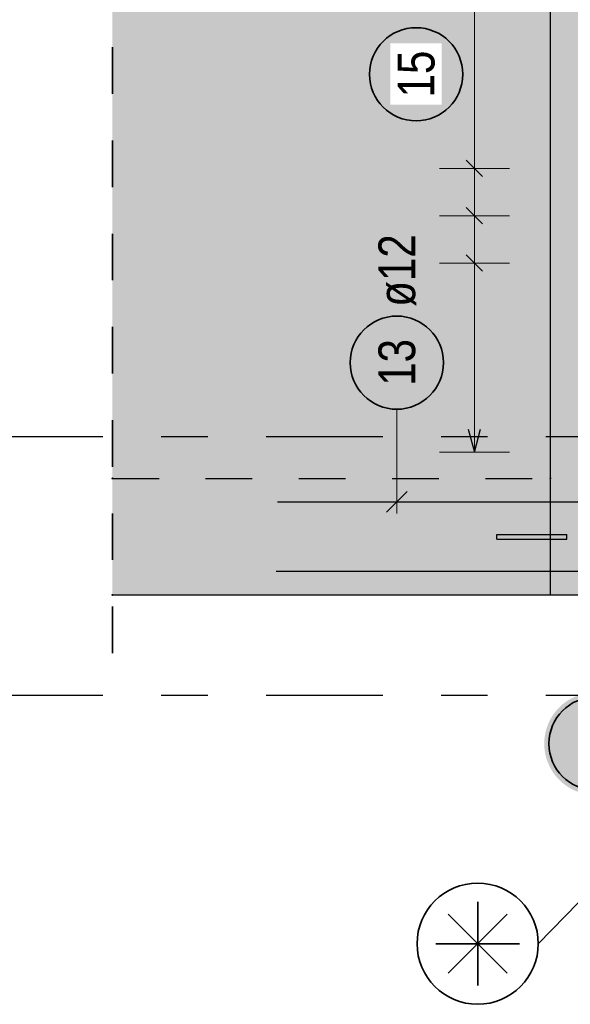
# Model space of a CAD drawing. Header units: millimetres. Extents: x 0 to 30.5, y -1.8 to 21.
# Tile 20 of 34: x 11.4 to 12.6, y 14 to 16.1. Entities that reach past the tile are written whole.
import ezdxf

# ---------------------------------------------------------------- set-up
doc = ezdxf.new("R2010")
doc.units = ezdxf.units.MM
doc.linetypes.add('DASHDOTX2', pattern=[2, 1, -0.5, 0, -0.5])
doc.linetypes.add('HIDDEN', pattern=[0.375, 0.25, -0.125])
doc.layers.add('Geschnittene Kanten', color=7, linetype='Continuous', lineweight=20)
doc.layers.add('Schraffuren', color=7, linetype='Continuous', lineweight=20)
doc.styles.add('Arial Narrow', font='ARIALN.TTF')

msp = doc.modelspace()

# ---------------------------------------------------------------- hatches: boundary and pattern name
at = {"lineweight": 25, "true_color": 0xcef2bf}
msp.add_hatch(color=254, dxfattribs=at).paths.add_polyline_path([(12.538237, 14.857504), (12.838238, 14.857504), (12.838238, 18.429497), (12.538237, 18.429497)])
at = {"lineweight": 25, "true_color": 0xffffff}
for points in [[(12.360128, 15.974518), (12.360061, 15.978357), (12.35986, 15.982191), (12.359525, 15.986016), (12.359057, 15.989827), (12.358457, 15.993619), (12.357724, 15.997388), (12.35686, 16.001129), (12.355867, 16.004838), (12.354744, 16.00851), (12.353494, 16.01214), (12.352118, 16.015725), (12.350618, 16.019259), (12.348995, 16.022739), (12.347252, 16.02616), (12.345391, 16.029518), (12.343413, 16.032809), (12.341322, 16.036029), (12.33912, 16.039174), (12.336809, 16.042241), (12.334393, 16.045225), (12.331874, 16.048122), (12.329255, 16.05093), (12.32654, 16.053645), (12.323732, 16.056264), (12.320834, 16.058783), (12.317851, 16.061199), (12.314784, 16.06351), (12.311639, 16.065712), (12.308419, 16.067803), (12.305128, 16.069781), (12.30177, 16.071642), (12.298349, 16.073385), (12.294869, 16.075008), (12.291335, 16.076508), (12.28775, 16.077884), (12.28412, 16.079134), (12.280448, 16.080257), (12.276739, 16.081251), (12.272998, 16.082114), (12.269229, 16.082847), (12.265437, 16.083447), (12.261626, 16.083915), (12.257801, 16.08425), (12.253967, 16.084451), (12.250128, 16.084518), (12.246289, 16.084451), (12.242455, 16.08425), (12.23863, 16.083915), (12.234819, 16.083447), (12.231027, 16.082847), (12.227258, 16.082114), (12.223516, 16.081251), (12.219808, 16.080257), (12.216136, 16.079134), (12.212506, 16.077884), (12.208921, 16.076508), (12.205387, 16.075008), (12.201907, 16.073385), (12.198486, 16.071642), (12.195128, 16.069781), (12.191837, 16.067803), (12.188617, 16.065712), (12.185471, 16.06351), (12.182405, 16.061199), (12.179421, 16.058783), (12.176523, 16.056264), (12.173715, 16.053645), (12.171, 16.05093), (12.168382, 16.048122), (12.165863, 16.045225), (12.163447, 16.042241), (12.161136, 16.039174), (12.158934, 16.036029), (12.156843, 16.032809), (12.154865, 16.029518), (12.153004, 16.02616), (12.15126, 16.022739), (12.149638, 16.019259), (12.148138, 16.015725), (12.146762, 16.01214), (12.145512, 16.00851), (12.144389, 16.004838), (12.143395, 16.001129), (12.142532, 15.997388), (12.141799, 15.993619), (12.141198, 15.989827), (12.14073, 15.986016), (12.140396, 15.982191), (12.140195, 15.978357), (12.140128, 15.974518), (12.140195, 15.970679), (12.140396, 15.966845), (12.14073, 15.96302), (12.141198, 15.959209), (12.141799, 15.955417), (12.142532, 15.951648), (12.143395, 15.947907), (12.144389, 15.944198), (12.145512, 15.940526), (12.146762, 15.936896), (12.148138, 15.933311), (12.149638, 15.929777), (12.15126, 15.926297), (12.153004, 15.922876), (12.154865, 15.919518), (12.156843, 15.916227), (12.158934, 15.913007), (12.161136, 15.909862), (12.163447, 15.906795), (12.165863, 15.903811), (12.168382, 15.900914), (12.171, 15.898106), (12.173715, 15.895391), (12.176523, 15.892772), (12.179421, 15.890253), (12.182405, 15.887837), (12.185471, 15.885526), (12.188617, 15.883324), (12.191837, 15.881233), (12.195128, 15.879255), (12.198486, 15.877394), (12.201907, 15.875651), (12.205387, 15.874028), (12.208921, 15.872528), (12.212506, 15.871152), (12.216136, 15.869902), (12.219808, 15.868779), (12.223516, 15.867785), (12.227258, 15.866922), (12.231027, 15.866189), (12.234819, 15.865588), (12.23863, 15.865121), (12.242455, 15.864786), (12.246289, 15.864585), (12.250128, 15.864518), (12.253967, 15.864585), (12.257801, 15.864786), (12.261626, 15.865121), (12.265437, 15.865588), (12.269229, 15.866189), (12.272998, 15.866922), (12.276739, 15.867785), (12.280448, 15.868779), (12.28412, 15.869902), (12.28775, 15.871152), (12.291335, 15.872528), (12.294869, 15.874028), (12.298349, 15.875651), (12.30177, 15.877394), (12.305128, 15.879255), (12.308419, 15.881233), (12.311639, 15.883324), (12.314784, 15.885526), (12.317851, 15.887837), (12.320834, 15.890253), (12.323732, 15.892772), (12.32654, 15.895391), (12.329255, 15.898106), (12.331874, 15.900914), (12.334393, 15.903811), (12.336809, 15.906795), (12.33912, 15.909862), (12.341322, 15.913007), (12.343413, 15.916227), (12.345391, 15.919518), (12.347252, 15.922876), (12.348995, 15.926297), (12.350618, 15.929777), (12.352118, 15.933311), (12.353494, 15.936896), (12.354744, 15.940526), (12.355867, 15.944198), (12.35686, 15.947907), (12.357724, 15.951648), (12.358457, 15.955417), (12.359057, 15.959209), (12.359525, 15.96302), (12.35986, 15.966845)], [(12.744881, 14.538445), (12.744814, 14.542284), (12.744613, 14.546118), (12.744279, 14.549943), (12.743811, 14.553754), (12.74321, 14.557546), (12.742477, 14.561315), (12.741614, 14.565056), (12.74062, 14.568765), (12.739497, 14.572437), (12.738247, 14.576067), (12.736871, 14.579652), (12.735371, 14.583186), (12.733748, 14.586666), (12.732005, 14.590087), (12.730144, 14.593445), (12.728166, 14.596736), (12.726075, 14.599956), (12.723873, 14.603101), (12.721562, 14.606168), (12.719146, 14.609152), (12.716627, 14.612049), (12.714009, 14.614857), (12.711294, 14.617572), (12.708486, 14.620191), (12.705588, 14.62271), (12.702604, 14.625126), (12.699538, 14.627437), (12.696392, 14.629639), (12.693172, 14.63173), (12.689881, 14.633708), (12.686523, 14.635569), (12.683102, 14.637312), (12.679622, 14.638935), (12.676088, 14.640435), (12.672503, 14.641811), (12.668873, 14.643061), (12.665201, 14.644184), (12.661493, 14.645177), (12.657751, 14.646041), (12.653982, 14.646774), (12.65019, 14.647374), (12.646379, 14.647842), (12.642554, 14.648177), (12.63872, 14.648378), (12.634881, 14.648445), (12.631042, 14.648378), (12.627208, 14.648177), (12.623383, 14.647842), (12.619572, 14.647374), (12.61578, 14.646774), (12.612011, 14.646041), (12.60827, 14.645177), (12.604561, 14.644184), (12.600889, 14.643061), (12.597259, 14.641811), (12.593674, 14.640435), (12.59014, 14.638935), (12.58666, 14.637312), (12.583239, 14.635569), (12.579881, 14.633708), (12.57659, 14.63173), (12.57337, 14.629639), (12.570225, 14.627437), (12.567158, 14.625126), (12.564175, 14.62271), (12.561277, 14.620191), (12.558469, 14.617572), (12.555754, 14.614857), (12.553135, 14.612049), (12.550616, 14.609152), (12.5482, 14.606168), (12.545889, 14.603101), (12.543687, 14.599956), (12.541596, 14.596736), (12.539618, 14.593445), (12.537757, 14.590087), (12.536014, 14.586666), (12.534391, 14.583186), (12.532891, 14.579652), (12.531515, 14.576067), (12.530265, 14.572437), (12.529142, 14.568765), (12.528149, 14.565056), (12.527285, 14.561315), (12.526552, 14.557546), (12.525952, 14.553754), (12.525484, 14.549943), (12.525149, 14.546118), (12.524948, 14.542284), (12.524881, 14.538445), (12.524948, 14.534606), (12.525149, 14.530772), (12.525484, 14.526947), (12.525952, 14.523136), (12.526552, 14.519344), (12.527285, 14.515575), (12.528149, 14.511834), (12.529142, 14.508125), (12.530265, 14.504453), (12.531515, 14.500823), (12.532891, 14.497238), (12.534391, 14.493704), (12.536014, 14.490224), (12.537757, 14.486803), (12.539618, 14.483445), (12.541596, 14.480154), (12.543687, 14.476934), (12.545889, 14.473789), (12.5482, 14.470722), (12.550616, 14.467738), (12.553135, 14.464841), (12.555754, 14.462033), (12.558469, 14.459318), (12.561277, 14.456699), (12.564175, 14.45418), (12.567158, 14.451764), (12.570225, 14.449453), (12.57337, 14.447251), (12.57659, 14.44516), (12.579881, 14.443182), (12.583239, 14.441321), (12.58666, 14.439578), (12.59014, 14.437955), (12.593674, 14.436455), (12.597259, 14.435079), (12.600889, 14.433829), (12.604561, 14.432706), (12.60827, 14.431712), (12.612011, 14.430849), (12.61578, 14.430116), (12.619572, 14.429515), (12.623383, 14.429048), (12.627208, 14.428713), (12.631042, 14.428512), (12.634881, 14.428445), (12.63872, 14.428512), (12.642554, 14.428713), (12.646379, 14.429048), (12.65019, 14.429515), (12.653982, 14.430116), (12.657751, 14.430849), (12.661493, 14.431712), (12.665201, 14.432706), (12.668873, 14.433829), (12.672503, 14.435079), (12.676088, 14.436455), (12.679622, 14.437955), (12.683102, 14.439578), (12.686523, 14.441321), (12.689881, 14.443182), (12.693172, 14.44516), (12.696392, 14.447251), (12.699538, 14.449453), (12.702604, 14.451764), (12.705588, 14.45418), (12.708486, 14.456699), (12.711294, 14.459318), (12.714009, 14.462033), (12.716627, 14.464841), (12.719146, 14.467738), (12.721562, 14.470722), (12.723873, 14.473789), (12.726075, 14.476934), (12.728166, 14.480154), (12.730144, 14.483445), (12.732005, 14.486803), (12.733748, 14.490224), (12.735371, 14.493704), (12.736871, 14.497238), (12.738247, 14.500823), (12.739497, 14.504453), (12.74062, 14.508125), (12.741614, 14.511834), (12.742477, 14.515575), (12.74321, 14.519344), (12.743811, 14.523136), (12.744279, 14.526947), (12.744613, 14.530772)]]:
    msp.add_hatch(color=7, dxfattribs=at).paths.add_polyline_path(points)
at = {"layer": 'Schraffuren', "lineweight": 25, "true_color": 0xd7ffd7}
for points in [[(11.598773, 15.1075), (12.538237, 15.1075), (12.538237, 18.429497), (11.598773, 18.429497)], [(11.598773, 14.8575), (12.538237, 14.8575), (12.538237, 15.1075), (11.598773, 15.1075)]]:
    msp.add_hatch(color=254, dxfattribs=at).paths.add_polyline_path(points)
at = {"layer": 'Schraffuren', "lineweight": 25, "true_color": 0xff0000}
msp.add_hatch(color=1, dxfattribs=at).paths.add_polyline_path([(12.573238, 14.977504), (12.573238, 14.987504), (12.423238, 14.987504), (12.423238, 14.977504)])

# ---------------------------------------------------------------- linework, layer by layer
at = {"color": 2, "linetype": 'HIDDEN', "lineweight": 35, "ltscale": 0.25}
msp.add_line((11.598773, 14.7325), (11.598773, 18.554497), dxfattribs=at)
at = {"color": 5, "linetype": 'Continuous', "lineweight": 18}
for p, q in [((12.375128, 17.701504), (12.375128, 15.163506)), ((12.450128, 15.772626), (12.300128, 15.772626)), ((12.450128, 15.671106), (12.300128, 15.671106)), ((12.450128, 15.569586), (12.300128, 15.569586)), ((12.208722, 15.255833), (12.208722, 15.032499)), ((12.300128, 15.163506), (12.450128, 15.163506))]:
    msp.add_line(p, q, dxfattribs=at)
at = {"color": 3, "linetype": 'Continuous', "lineweight": 25}
for p, q in [((12.392806, 15.754948), (12.35745, 15.790303)), ((12.392806, 15.653428), (12.35745, 15.688783)), ((12.392806, 15.551908), (12.35745, 15.587264)), ((12.36173, 15.213506), (12.375128, 15.163506)), ((12.375128, 15.163506), (12.388525, 15.213506)), ((12.186625, 15.035402), (12.230819, 15.079596)), ((11.952868, 15.057497), (13.442786, 15.057504)), ((13.54277, 14.907501), (11.949902, 14.907506))]:
    msp.add_line(p, q, dxfattribs=at)
at = {"color": 3, "linetype": 'DASHDOTX2', "lineweight": 25, "ltscale": 0.25}
for p, q in [((11.328533, 15.197497), (13.978346, 15.197497)), ((11.328533, 14.642497), (13.978346, 14.642497))]:
    msp.add_line(p, q, dxfattribs=at)
at = {"color": 3, "linetype": 'HIDDEN', "lineweight": 25, "ltscale": 0.25}
msp.add_line((11.598773, 15.107504), (12.538237, 15.107504), dxfattribs=at)
at = {"color": 6, "linetype": 'Continuous', "lineweight": 13}
msp.add_line((12.512125, 14.109217), (13.23474, 14.850886), dxfattribs=at)
at = {"color": 2, "linetype": 'Continuous', "lineweight": 35}
for p, q in [((12.382125, 14.019625), (12.382125, 14.198808)), ((12.318775, 14.045866), (12.445476, 14.172567)), ((12.445476, 14.045866), (12.318775, 14.172567)), ((12.471717, 14.109217), (12.292534, 14.109217))]:
    msp.add_line(p, q, dxfattribs=at)
for centre, radius in [((12.250128, 15.974518), 0.1), ((12.208722, 15.355833), 0.1), ((12.634881, 14.538445), 0.1), ((12.382125, 14.109217), 0.13)]:
    msp.add_circle(centre, radius, dxfattribs=at)
at = {"color": 9, "linetype": 'Continuous', "lineweight": 0}
for centre in [(11.598773, 15.1075), (12.538237, 15.1075), (12.538237, 15.1075), (11.598773, 14.8575)]:
    msp.add_circle(centre, 0.00111, dxfattribs=at)
at = {"layer": 'Geschnittene Kanten', "color": 3, "linetype": 'Continuous', "lineweight": 25}
for p, q in [((12.538237, 14.8575), (12.538237, 18.429497)), ((12.423238, 14.977504), (12.423238, 14.987504)), ((12.423238, 14.987504), (12.573238, 14.987504)), ((12.423238, 14.977504), (12.573238, 14.977504)), ((12.573238, 14.977504), (12.573238, 14.987504)), ((11.598773, 14.857504), (12.538237, 14.857504)), ((12.538237, 14.857504), (12.838238, 14.857504))]:
    msp.add_line(p, q, dxfattribs=at)

# ---------------------------------------------------------------- texts
at = {"color": 2, "lineweight": 35, "char_height": 0.07875, "attachment_point": 1, "rotation": 90, "line_spacing_factor": 0.9, "style": 'Arial Narrow'}
for s, insert in [('ø12', (12.169347, 15.475833)), ('13', (12.169347, 15.306221))]:
    msp.add_mtext(s, dxfattribs=dict(at, insert=insert))

# ---------------------------------------------------------------- next in the draw order: texts
at = {"color": 2, "lineweight": 35, "insert": (12.210753, 15.924905), "char_height": 0.07875, "attachment_point": 1, "rotation": 90, "line_spacing_factor": 0.9, "style": 'Arial Narrow', "bg_fill": 3, "box_fill_scale": 1.2, "bg_fill_color": 256, "bg_fill_true_color": 13158600, "bg_fill_transparency": 0}
msp.add_mtext('15', dxfattribs=at)

doc.saveas('drawing.dxf')
